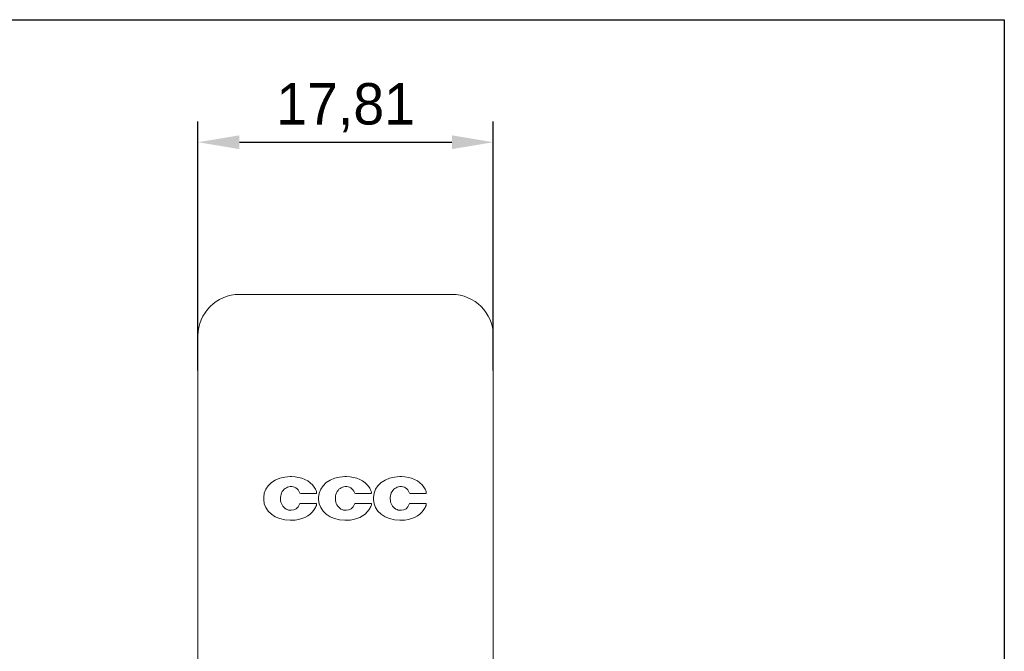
# Model space of a CAD drawing. Header units: millimetres. Extents: x 216 to 455, y 70 to 254.
# Tile 69 of 69: x 395 to 455, y 216 to 254. Entities that reach past the tile are written whole.
import ezdxf

# ---------------------------------------------------------------- set-up
doc = ezdxf.new("R2010")
doc.units = ezdxf.units.MM
doc.dimstyles.new('ISO-25', dxfattribs={"dimtxt": 2.5, "dimasz": 2.5, "dimexe": 1.25, "dimexo": 0.625, "dimtad": 1, "dimtxsty": 'Standard', "dimcen": 2.5, "dimadec": 0, "dimazin": 0, "dimtfac": 1, "dimtmove": 0, "dimatfit": 3, "dimfxl": 1, "dimarcsym": 0})

# ---------------------------------------------------------------- blocks, each defined once
blk = doc.blocks.new('*D72')
at = {"color": 0, "lineweight": -2}
for p, q in [((405.95, 233.172), (405.95, 248.194)), ((423.76, 233.172), (423.76, 248.194)), ((408.45, 246.944), (421.26, 246.944))]:
    blk.add_line(p, q, dxfattribs=at)
at = {"color": 0}
for points in [[(408.45, 247.36), (408.45, 246.527), (405.95, 246.944)], [(421.26, 247.36), (421.26, 246.527), (423.76, 246.944)]]:
    blk.add_solid(points, dxfattribs=at)
at = {"layer": 'Defpoints', "color": 0}
for p in [(423.76, 246.944), (405.95, 232.547), (423.76, 232.547)]:
    blk.add_point(p, dxfattribs=at)
at = {"color": 0, "insert": (414.855, 249.027), "char_height": 2.5, "attachment_point": 5}
blk.add_mtext('17,81', dxfattribs=at)

msp = doc.modelspace()

# ---------------------------------------------------------------- linework, layer by layer
at = {"lineweight": 15}
for p, q in [((408.45, 237.76), (421.26, 237.76)), ((405.95, 218.36), (405.95, 235.26)), ((423.76, 235.26), (423.76, 218.36)), ((411.598, 226.768), (411.504, 226.768)), ((414.906, 226.768), (414.813, 226.768)), ((418.214, 226.768), (418.121, 226.768)), ((412.135, 225.757), (413.071, 225.757)), ((415.444, 225.757), (416.379, 225.757)), ((418.752, 225.757), (419.688, 225.757)), ((409.919, 225.517), (409.919, 225.387)), ((413.067, 225.15), (412.135, 225.15)), ((413.227, 225.517), (413.227, 225.387)), ((416.375, 225.15), (415.444, 225.15)), ((416.535, 225.517), (416.535, 225.387)), ((419.683, 225.15), (418.752, 225.15)), ((411.504, 224.135), (411.598, 224.135)), ((414.813, 224.135), (414.906, 224.135)), ((418.121, 224.135), (418.214, 224.135)), ((405.95, 218.36), (405.95, 86.466)), ((423.76, 218.36), (423.76, 86.466))]:
    msp.add_line(p, q, dxfattribs=at)
msp.add_lwpolyline([(215.89, 254.336), (454.576, 254.336), (454.576, 69.983), (215.89, 69.983)], close=True)
for centre, radius, start, end in [((408.45, 235.26), 2.5, 90, 180), ((421.26, 235.26), 2.5, 0, 90), ((412.135, 225.822), 0.0654, 199.489, 269.99994), ((412.014, 225.458), 1.158, 20.82654, 35.29621), ((413.067, 225.792), 0.0352, 277.30186, 343.42115), ((412.92, 225.817), 0.184, 348.97296, 16.50965), ((415.444, 225.822), 0.0654, 199.489, 269.99999), ((415.322, 225.458), 1.158, 20.82654, 35.29621), ((416.375, 225.792), 0.0352, 277.30186, 343.42115), ((416.228, 225.817), 0.184, 348.97296, 16.50965), ((418.752, 225.822), 0.0654, 199.489, 269.99999), ((418.631, 225.458), 1.158, 20.82654, 35.29621), ((419.683, 225.792), 0.0352, 277.30186, 343.42115), ((419.536, 225.817), 0.184, 348.97296, 16.50965), ((412.135, 225.085), 0.0654, 90, 160.51101), ((413.067, 225.115), 0.0352, 9.79339, 89.99996), ((412.92, 225.089), 0.184, 338.74811, 9.79339), ((415.444, 225.085), 0.0654, 90, 160.51101), ((416.375, 225.115), 0.0352, 9.79339, 89.99996), ((416.228, 225.089), 0.184, 338.74811, 9.79339), ((418.752, 225.085), 0.0654, 90, 160.51101), ((419.683, 225.115), 0.0352, 9.79339, 89.99996), ((419.537, 225.089), 0.184, 338.74811, 9.79339), ((412.024, 225.438), 1.146, 324.72882, 338.74811), ((415.332, 225.438), 1.146, 324.72882, 338.74811), ((418.64, 225.438), 1.146, 324.72882, 338.74811)]:
    msp.add_arc(centre, radius, start, end, dxfattribs=at)
for centre, major_axis, ratio, start_param, end_param in [((411.567, 225.467), (-1.645, 0.129), 0.786632, 4.812033, 6.34497), ((411.476, 225.466), (1.643, 0.245), 0.778144, 0.342748, 1.381332), ((414.875, 225.467), (-1.645, 0.129), 0.786632, 4.812033, 6.34497), ((414.784, 225.466), (1.643, 0.245), 0.778144, 0.342748, 1.381332), ((418.183, 225.467), (-1.645, 0.129), 0.786632, 4.812033, 6.34497), ((418.092, 225.466), (1.643, 0.245), 0.778144, 0.342748, 1.381332), ((411.545, 225.452), (0.004, -0.717), 0.865801, 3.181026, 6.328574), ((411.489, 225.452), (-0.283, -0.682), 0.818438, 2.404042, 3.565686), ((414.854, 225.452), (0.004, -0.717), 0.865801, 3.181026, 6.328574), ((414.798, 225.452), (-0.283, -0.682), 0.818438, 2.404042, 3.565686), ((418.162, 225.452), (0.004, -0.717), 0.865801, 3.181026, 6.328574), ((418.106, 225.452), (-0.283, -0.682), 0.818438, 2.404042, 3.565686), ((411.567, 225.436), (1.645, 0.129), 0.786632, 3.079808, 4.612745), ((411.489, 225.455), (0.283, -0.682), 0.818438, 5.955155, 7.020736), ((414.875, 225.436), (1.645, 0.129), 0.786632, 3.079808, 4.612745), ((414.798, 225.455), (0.283, -0.682), 0.818438, 5.955155, 7.020736), ((418.183, 225.436), (1.645, 0.129), 0.786632, 3.079808, 4.612745), ((418.106, 225.455), (0.283, -0.682), 0.818438, 5.955155, 7.020736), ((411.476, 225.437), (-1.643, 0.245), 0.778144, 1.760261, 2.798844), ((414.784, 225.437), (-1.643, 0.245), 0.778144, 1.760261, 2.798844), ((418.092, 225.437), (-1.643, 0.245), 0.778144, 1.760261, 2.798844)]:
    msp.add_ellipse(centre, major_axis=major_axis, ratio=ratio, start_param=start_param, end_param=end_param, dxfattribs=at)

# ---------------------------------------------------------------- dimensions: what is measured, and where the dimension line sits
dim = msp.add_linear_dim(base=(423.76, 246.944), p1=(405.95, 232.547), p2=(423.76, 232.547), dimstyle='ISO-25')
dim.commit()
dim.dimension.update_dxf_attribs({"geometry": '*D72', "text_midpoint": (414.855, 249.027)})

doc.saveas('drawing.dxf')
